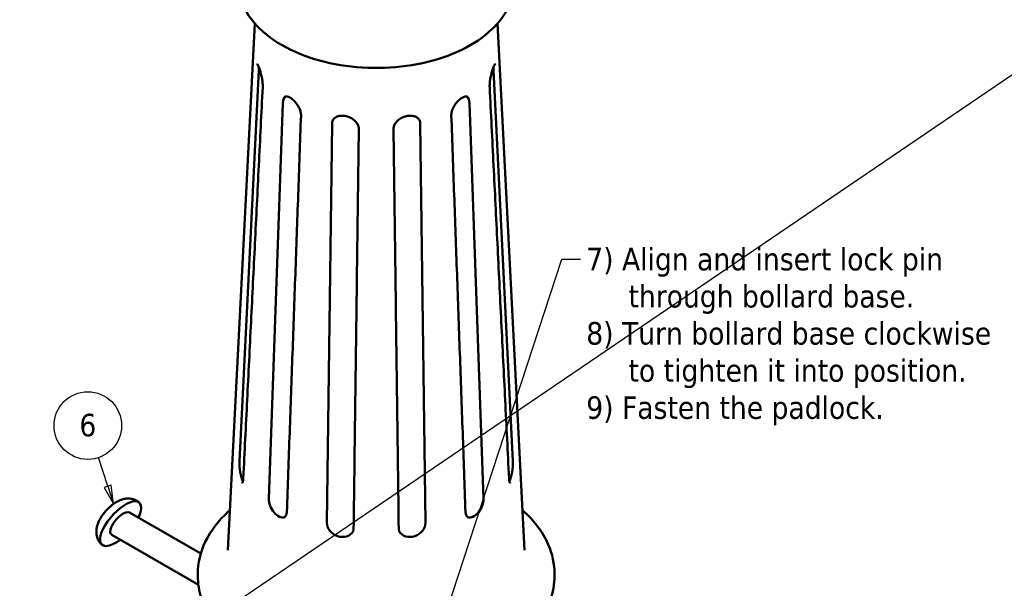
# Model space of a CAD drawing. Header units: feet. Extents: x -744 to -375, y 205 to 389.
# Tile 38 of 40: x -451 to -420, y 343 to 361. Entities that reach past the tile are written whole.
import ezdxf

# ---------------------------------------------------------------- set-up
doc = ezdxf.new("R2010")
doc.units = ezdxf.units.FT
doc.header["$MEASUREMENT"] = 0
doc.layers.add('RD_P_Text', color=1, linetype='Continuous')
doc.layers.add('Symbol (ANSI)', color=7, linetype='Continuous', lineweight=25)
doc.layers.add('Visible (ANSI)', color=7, linetype='Continuous', lineweight=50)
doc.styles.add('Note Text (ANSI)', font='tahoma.ttf')
doc.dimstyles.new('Default (ANSI)$7', dxfattribs={"dimscale": 5.882353, "dimtxt": 0.12, "dimasz": 0.098425, "dimexe": 0.125, "dimexo": 0.0625, "dimgap": 0.031496, "dimtad": 0, "dimtih": 1, "dimtoh": 1, "dimdec": 3, "dimrnd": 1e-08, "dimzin": 3, "dimdsep": 46, "dimlunit": 5, "dimtxsty": 'Note Text (ANSI)', "dimcen": 0.09, "dimdle": 0.393701, "dimclrd": 256, "dimclre": 256, "dimclrt": 256, "dimadec": 0, "dimazin": 1, "dimtfac": 1, "dimtofl": 0, "dimtmove": 0, "dimatfit": 3, "dimfxl": 1, "dimfrac": 2, "dimtolj": 1, "dimtzin": 4, "dimlwd": -1, "dimlwe": -1, "dimarcsym": 0})

# ---------------------------------------------------------------- blocks, each defined once
blk = doc.blocks.new('Balloon86')
at = {"layer": 'Symbol (ANSI)'}
for p, q in [((11.3885, 10.8933), (11.3384, 11.046)), ((11.4072, 10.8995), (11.3698, 10.8872)), ((11.3698, 10.8872), (11.4192, 10.7998)), ((11.3885, 10.8933), (11.4192, 10.7998)), ((11.4192, 10.7998), (11.4072, 10.8995))]:
    blk.add_line(p, q, dxfattribs=at)
at = {"layer": 'Symbol (ANSI)', "flags": 128}
blk.add_lwpolyline([(11.3698, 10.8872), (11.4192, 10.7998), (11.4072, 10.8995), (11.3698, 10.8872)], dxfattribs=at)
at = {"layer": 'Symbol (ANSI)'}
blk.add_circle((11.2823, 11.2166), 0.18, dxfattribs=at)
blk.add_solid([(11.3698, 10.8872), (11.4192, 10.7998), (11.4072, 10.8995), (11.3698, 10.8872)], dxfattribs=at)
at = {"layer": 'Symbol (ANSI)', "insert": (11.2823, 11.2179), "char_height": 0.12, "attachment_point": 5, "style": 'Note Text (ANSI)'}
blk.add_mtext('6', dxfattribs=at)

msp = doc.modelspace()

# ---------------------------------------------------------------- linework, layer by layer
at = {"layer": 'RD_P_Text', "flags": 128}
msp.add_lwpolyline([(-374.5205, 389.45388), (-532.12141, 282.39639)], dxfattribs=at)
at = {"layer": 'Visible (ANSI)', "color": 3}
for p, q in [((-443.13703, 360.55466), (-443.98305, 344.06828)), ((-435.54237, 360.55466), (-434.69634, 344.06828)), ((-443.62243, 346.85738), (-443.02062, 359.09674)), ((-435.65878, 359.09674), (-435.05696, 346.85738)), ((-442.70325, 345.67754), (-442.26269, 358.07774)), ((-436.41671, 358.07774), (-435.97615, 345.67754)), ((-440.8828, 344.92044), (-440.72155, 357.4135)), ((-437.95785, 357.4135), (-437.79659, 344.92044)), ((-444.83456, 343.95836), (-447.06726, 345.24409)), ((-444.91022, 342.98374), (-447.62602, 344.54766)), ((-444.92793, 343.31718), (-444.92793, 343.26416)), ((-433.75146, 343.31718), (-433.75146, 343.26416))]:
    msp.add_line(p, q, dxfattribs=at)
for centre, major_axis, ratio, start_param, end_param in [((-442.90643, 358.85134), (-0.05205, 0.4381), 0.23553876, 0.69595245, 0.94851541), ((-435.77296, 358.85134), (-0.05205, -0.4381), 0.23553882, 2.19307725, 2.44563919), ((-441.95073, 357.8981), (-0.2058, 0.39023), 0.60171328, 0.11347742, 0.80926697), ((-436.72867, 357.8981), (0.2058, 0.39023), 0.60171333, 5.47391837, 6.16995513), ((-440.2954, 357.34775), (-0.39525, 0.19599), 0.81312425, 0.04203237, 0.37203511), ((-438.38399, 357.34775), (0.39525, 0.19599), 0.81312427, 5.91115029, 6.24111594), ((-443.50825, 346.61198), (-0.05205, 0.4381), 0.23553876, 0.94851541, 2.62470449), ((-435.17115, 346.61198), (-0.05205, -0.4381), 0.23553882, 0.51688818, 2.19307725), ((-447.34664, 344.89588), (0.58501, 0.66054), 0.4093511, 5.32976161, 10.54577544), ((-442.39129, 345.4979), (0.2058, -0.39023), 0.60171328, 3.95085963, 6.17980897), ((-436.28811, 345.4979), (-0.2058, -0.39023), 0.60171333, 0.10337644, 2.33232571), ((-447.34664, 344.89588), (-0.29103, -0.33999), 0.41182112, 3.21871732, 6.36030998), ((-440.45666, 344.85468), (0.39525, -0.19599), 0.81312425, 3.51362776, 6.23894449), ((-438.22274, 344.85468), (0.39525, 0.19599), 0.81312427, 3.18583347, 5.91115029)]:
    msp.add_ellipse(centre, major_axis=major_axis, ratio=ratio, start_param=start_param, end_param=end_param, dxfattribs=at)
for points, knots in [([(-435.00146, 361.89943), (-435.00146, 361.62858), (-435.06386, 361.35893), (-435.30272, 360.83873), (-435.48757, 360.59199), (-435.97696, 360.12367), (-436.29615, 359.91068), (-437.0299, 359.55358), (-437.44861, 359.41314), (-438.3303, 359.22229), (-438.79279, 359.17135), (-439.71799, 359.16057), (-440.18049, 359.20022), (-441.06644, 359.36767), (-441.48958, 359.49571), (-442.25835, 359.8365), (-442.60364, 360.0498), (-443.16457, 360.55081), (-443.38512, 360.83753), (-443.62332, 361.39293), (-443.67793, 361.64574), (-443.67793, 361.89943)], [5.49778714, 5.49778714, 5.49778714, 5.49778714, 5.75628575, 5.75628575, 6.03950968, 6.03950968, 6.36692324, 6.36692324, 6.70903527, 6.70903527, 7.04835963, 7.04835963, 7.38571792, 7.38571792, 7.72462885, 7.72462885, 8.06671116, 8.06671116, 8.39725534, 8.39725534, 8.6393798, 8.6393798, 8.6393798, 8.6393798]), ([(-443.06871, 359.29327), (-443.06871, 359.29327), (-443.06844, 359.29302), (-443.06645, 359.29069), (-443.06278, 359.28581), (-443.05187, 359.26793), (-443.04363, 359.25223), (-443.02353, 359.20818), (-443.01119, 359.17751), (-442.98508, 359.1043), (-442.97126, 359.06085), (-442.94522, 358.96705), (-442.93306, 358.91652), (-442.91313, 358.81504), (-442.90535, 358.7641), (-442.89574, 358.66806), (-442.89375, 358.62284), (-442.89481, 358.57452), (-442.89508, 358.56704), (-442.89544, 358.55974)], [1.33708911, 1.33708911, 1.33708911, 1.33708911, 1.38425792, 1.38425792, 1.54975128, 1.54975128, 1.79387017, 1.79387017, 2.10395648, 2.10395648, 2.4450666, 2.4450666, 2.7959051, 2.7959051, 3.14430226, 3.14430226, 3.48277015, 3.48277015, 3.54632495, 3.54632495, 3.54632495, 3.54632495]), ([(-435.78396, 358.55974), (-435.78579, 358.59667), (-435.7851, 358.63812), (-435.77844, 358.72778), (-435.77225, 358.7762), (-435.75516, 358.87519), (-435.74414, 358.92576), (-435.71922, 359.0232), (-435.7053, 359.07001), (-435.67737, 359.15335), (-435.66336, 359.19006), (-435.63856, 359.24707), (-435.62739, 359.26855), (-435.6164, 359.28595), (-435.61389, 359.28942), (-435.61132, 359.29263), (-435.61069, 359.29328), (-435.6107, 359.29328)], [0, 0, 0, 0, 0.32145068, 0.32145068, 0.65702249, 0.65702249, 1.00327954, 1.00327954, 1.35447502, 1.35447502, 1.69964509, 1.69964509, 2.01776752, 2.01776752, 2.13548708, 2.13548708, 2.2092069, 2.2092069, 2.2092069, 2.2092069]), ([(-442.89544, 358.55974), (-442.93595, 357.74373), (-442.97645, 356.92773), (-443.05742, 355.29573), (-443.09789, 354.47973), (-443.17882, 352.84773), (-443.21927, 352.03173), (-443.30015, 350.39974), (-443.34059, 349.58375), (-443.42143, 347.95176), (-443.46185, 347.13577), (-443.50226, 346.31977)], [0, 0, 0, 0, 6.42099746, 6.42099746, 12.84199492, 12.84199492, 19.26299238, 19.26299238, 25.68398984, 25.68398984, 32.1049873, 32.1049873, 32.1049873, 32.1049873]), ([(-435.17714, 346.31977), (-435.21755, 347.13577), (-435.25796, 347.95176), (-435.33881, 349.58375), (-435.37924, 350.39974), (-435.46013, 352.03173), (-435.50058, 352.84773), (-435.5815, 354.47973), (-435.62198, 355.29573), (-435.70295, 356.92773), (-435.74345, 357.74373), (-435.78396, 358.55974)], [0, 0, 0, 0, 6.42099746, 6.42099746, 12.84199492, 12.84199492, 19.26299238, 19.26299238, 25.68398984, 25.68398984, 32.1049873, 32.1049873, 32.1049873, 32.1049873]), ([(-442.20157, 358.26458), (-442.19217, 358.26954), (-442.18159, 358.27275), (-442.14776, 358.27543), (-442.12059, 358.27174), (-442.06241, 358.24992), (-442.03341, 358.23485), (-441.97268, 358.19402), (-441.9409, 358.16797), (-441.87856, 358.1066), (-441.84808, 358.07099), (-441.79311, 357.99397), (-441.76872, 357.9525), (-441.7297, 357.86869), (-441.715, 357.82638), (-441.69666, 357.74555), (-441.69286, 357.70702), (-441.69409, 357.67192), (-441.69409, 357.67179), (-441.69409, 357.67167)], [0.91353637, 0.91353637, 0.91353637, 0.91353637, 1.17681452, 1.17681452, 1.56419384, 1.56419384, 1.87724734, 1.87724734, 2.2008069, 2.2008069, 2.53615922, 2.53615922, 2.87624195, 2.87624195, 3.21324426, 3.21324426, 3.54514327, 3.54514327, 3.54631786, 3.54631786, 3.54631786, 3.54631786]), ([(-436.9853, 357.67167), (-436.98657, 357.70695), (-436.98272, 357.74586), (-436.96431, 357.82649), (-436.94986, 357.86814), (-436.91148, 357.95096), (-436.88744, 357.99208), (-436.83258, 358.06948), (-436.80171, 358.10569), (-436.73782, 358.16869), (-436.70483, 358.19557), (-436.64214, 358.23712), (-436.61238, 358.25214), (-436.56035, 358.27058), (-436.53804, 358.2743), (-436.50231, 358.2741), (-436.48915, 358.27055), (-436.47783, 358.26458)], [0, 0, 0, 0, 0.33501131, 0.33501131, 0.66691446, 0.66691446, 1.00385702, 1.00385702, 1.34395271, 1.34395271, 1.6793465, 1.6793465, 2.00246155, 2.00246155, 2.31547485, 2.31547485, 2.63275357, 2.63275357, 2.63275357, 2.63275357]), ([(-441.69409, 357.67167), (-441.72375, 356.84484), (-441.7534, 356.01801), (-441.81267, 354.36437), (-441.8423, 353.53755), (-441.90154, 351.88393), (-441.93115, 351.05712), (-441.99037, 349.40351), (-442.01996, 348.57671), (-442.07915, 346.92312), (-442.10873, 346.09632), (-442.13831, 345.26953)], [0, 0, 0, 0, 6.42099746, 6.42099746, 12.84199492, 12.84199492, 19.26299238, 19.26299238, 25.68398984, 25.68398984, 32.1049873, 32.1049873, 32.1049873, 32.1049873]), ([(-440.70346, 357.51791), (-440.68704, 357.55102), (-440.66358, 357.57949), (-440.60383, 357.6254), (-440.56799, 357.6432), (-440.48947, 357.66534), (-440.448, 357.67083), (-440.36185, 357.67046), (-440.31737, 357.66495), (-440.22911, 357.64348), (-440.18536, 357.62752), (-440.10307, 357.58653), (-440.06458, 357.56142), (-439.99695, 357.50443), (-439.96792, 357.4725), (-439.92176, 357.40459), (-439.90491, 357.36857), (-439.88695, 357.30405), (-439.88323, 357.27556), (-439.88359, 357.24762)], [0.41961119, 0.41961119, 0.41961119, 0.41961119, 0.82692068, 0.82692068, 1.21557442, 1.21557442, 1.56312119, 1.56312119, 1.89978705, 1.89978705, 2.2364807, 2.2364807, 2.57612854, 2.57612854, 2.91932142, 2.91932142, 3.27002437, 3.27002437, 3.54632495, 3.54632495, 3.54632495, 3.54632495]), ([(-438.7958, 357.24762), (-438.79631, 357.2867), (-438.7888, 357.32688), (-438.75832, 357.40348), (-438.73631, 357.43996), (-438.68036, 357.50654), (-438.64699, 357.5368), (-438.57207, 357.58908), (-438.53068, 357.61121), (-438.44436, 357.6454), (-438.3995, 357.65754), (-438.31126, 357.67098), (-438.26792, 357.67234), (-438.18679, 357.66474), (-438.1491, 357.65571), (-438.08127, 357.62829), (-438.05165, 357.60952), (-438.00602, 357.56695), (-437.98881, 357.54387), (-437.97594, 357.51791)], [0, 0, 0, 0, 0.38643344, 0.38643344, 0.74872794, 0.74872794, 1.09581176, 1.09581176, 1.43754873, 1.43754873, 1.77597253, 1.77597253, 2.11203874, 2.11203874, 2.45077655, 2.45077655, 2.80732303, 2.80732303, 3.12669371, 3.12669371, 3.12669371, 3.12669371]), ([(-436.54108, 345.26953), (-436.57066, 346.09632), (-436.60025, 346.92312), (-436.65943, 348.57671), (-436.68903, 349.40351), (-436.74824, 351.05712), (-436.77785, 351.88393), (-436.8371, 353.53755), (-436.86673, 354.36437), (-436.926, 356.01801), (-436.95565, 356.84484), (-436.9853, 357.67167)], [0, 0, 0, 0, 6.42099746, 6.42099746, 12.84199492, 12.84199492, 19.26299238, 19.26299238, 25.68398984, 25.68398984, 32.1049873, 32.1049873, 32.1049873, 32.1049873]), ([(-439.88359, 357.24762), (-439.89445, 356.41453), (-439.9053, 355.58146), (-439.92699, 353.91532), (-439.93784, 353.08226), (-439.95952, 351.41615), (-439.97036, 350.5831), (-439.99204, 348.91701), (-440.00287, 348.08397), (-440.02453, 346.4179), (-440.03536, 345.58487), (-440.04619, 344.75185)], [0, 0, 0, 0, 6.42099746, 6.42099746, 12.84199492, 12.84199492, 19.26299238, 19.26299238, 25.68398984, 25.68398984, 32.1049873, 32.1049873, 32.1049873, 32.1049873]), ([(-438.63321, 344.75185), (-438.64403, 345.58487), (-438.65486, 346.4179), (-438.67653, 348.08397), (-438.68736, 348.91701), (-438.70903, 350.5831), (-438.71987, 351.41615), (-438.74156, 353.08226), (-438.7524, 353.91532), (-438.7741, 355.58146), (-438.78495, 356.41453), (-438.7958, 357.24762)], [0, 0, 0, 0, 6.42099746, 6.42099746, 12.84199492, 12.84199492, 19.26299238, 19.26299238, 25.68398984, 25.68398984, 32.1049873, 32.1049873, 32.1049873, 32.1049873]), ([(-443.50226, 346.31977), (-443.50348, 346.29506), (-443.50577, 346.27233), (-443.51204, 346.23213), (-443.51605, 346.21466), (-443.52477, 346.18634), (-443.52953, 346.17551), (-443.53673, 346.16278), (-443.53939, 346.16011), (-443.53938, 346.16006)], [0, 0, 0, 0, 0.21410665, 0.21410665, 0.428213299, 0.428213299, 0.642319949, 0.642319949, 0.829317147, 0.829317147, 0.829317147, 0.829317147]), ([(-435.14002, 346.16006), (-435.14001, 346.16011), (-435.14266, 346.16278), (-435.14986, 346.17551), (-435.15463, 346.18634), (-435.16335, 346.21466), (-435.16735, 346.23213), (-435.17363, 346.27233), (-435.17592, 346.29506), (-435.17714, 346.31977)], [2.715890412, 2.715890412, 2.715890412, 2.715890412, 2.902876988, 2.902876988, 3.116977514, 3.116977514, 3.331078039, 3.331078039, 3.545178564, 3.545178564, 3.545178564, 3.545178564]), ([(-447.93165, 344.23534), (-447.97389, 344.27275), (-448.00926, 344.31744), (-448.06388, 344.41331), (-448.08164, 344.46422), (-448.1054, 344.57243), (-448.10719, 344.62757), (-448.09901, 344.75393), (-448.08246, 344.81922), (-448.02846, 344.97402), (-447.9833, 345.05817), (-447.88039, 345.2128), (-447.82354, 345.2831), (-447.70102, 345.41045), (-447.63593, 345.46774), (-447.48926, 345.57231), (-447.40807, 345.61919), (-447.26625, 345.66538), (-447.22018, 345.67649), (-447.13288, 345.68528), (-447.09493, 345.68612), (-446.99196, 345.67608), (-446.92192, 345.65823), (-446.82191, 345.60378), (-446.7903, 345.5818), (-446.76163, 345.55641)], [5.596972, 5.596972, 5.596972, 5.596972, 5.73543199, 5.73543199, 5.88690547, 5.88690547, 6.08214284, 6.08214284, 6.38140319, 6.38140319, 6.84151587, 6.84151587, 7.26821816, 7.26821816, 7.68072724, 7.68072724, 8.12992671, 8.12992671, 8.32129171, 8.32129171, 8.44983152, 8.44983152, 8.64459827, 8.64459827, 8.73856466, 8.73856466, 8.73856466, 8.73856466]), ([(-444.92793, 343.31718), (-444.92793, 343.66384), (-444.84497, 344.00905), (-444.52596, 344.6749), (-444.2794, 344.99149), (-443.95561, 345.28768), (-443.93731, 345.30411), (-443.9188, 345.32041)], [2.35619449, 2.35619449, 2.35619449, 2.35619449, 2.62540174, 2.62540174, 2.918021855, 2.918021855, 2.935344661, 2.935344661, 2.935344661, 2.935344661]), ([(-442.13831, 345.26953), (-442.139, 345.25023), (-442.14117, 345.23202), (-442.14809, 345.19832), (-442.15284, 345.18283), (-442.16439, 345.15487), (-442.17119, 345.14241), (-442.18634, 345.12051), (-442.19467, 345.11108), (-442.21257, 345.09499), (-442.22214, 345.08834), (-442.23235, 345.08295)], [0, 0, 0, 0, 0.182650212, 0.182650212, 0.365300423, 0.365300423, 0.547950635, 0.547950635, 0.730600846, 0.730600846, 0.913251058, 0.913251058, 0.913251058, 0.913251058]), ([(-436.44705, 345.08295), (-436.45725, 345.08834), (-436.46682, 345.09499), (-436.48473, 345.11108), (-436.49306, 345.12051), (-436.5082, 345.14241), (-436.515, 345.15487), (-436.52656, 345.18283), (-436.53131, 345.19832), (-436.53822, 345.23202), (-436.54039, 345.25023), (-436.54108, 345.26953)], [2.631911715, 2.631911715, 2.631911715, 2.631911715, 2.814559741, 2.814559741, 2.997207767, 2.997207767, 3.179855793, 3.179855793, 3.36250382, 3.36250382, 3.545151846, 3.545151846, 3.545151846, 3.545151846]), ([(-434.7606, 345.32041), (-434.75623, 345.31657), (-434.75188, 345.31272), (-434.39751, 344.99787), (-434.12117, 344.6396), (-433.82043, 343.94926), (-433.75146, 343.6337), (-433.75146, 343.31718)], [4.918636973, 4.918636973, 4.918636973, 4.918636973, 4.922723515, 4.922723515, 5.251989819, 5.251989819, 5.497787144, 5.497787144, 5.497787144, 5.497787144]), ([(-440.04619, 344.75185), (-440.0463, 344.74335), (-440.04678, 344.73491), (-440.0485, 344.71816), (-440.04972, 344.70986), (-440.05291, 344.69343), (-440.05487, 344.6853), (-440.05951, 344.66925), (-440.06219, 344.66132), (-440.06826, 344.64571), (-440.07166, 344.63802), (-440.0754, 344.63047)], [0, 0, 0, 0, 0.083918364, 0.083918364, 0.167836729, 0.167836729, 0.251755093, 0.251755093, 0.335673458, 0.335673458, 0.419591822, 0.419591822, 0.419591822, 0.419591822]), ([(-438.60399, 344.63047), (-438.60774, 344.63802), (-438.61113, 344.64571), (-438.61721, 344.66132), (-438.61989, 344.66925), (-438.62453, 344.6853), (-438.62649, 344.69343), (-438.62967, 344.70986), (-438.6309, 344.71816), (-438.63261, 344.73491), (-438.6331, 344.74335), (-438.63321, 344.75185)], [3.125607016, 3.125607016, 3.125607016, 3.125607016, 3.209521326, 3.209521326, 3.293435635, 3.293435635, 3.377349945, 3.377349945, 3.461264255, 3.461264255, 3.545178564, 3.545178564, 3.545178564, 3.545178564]), ([(-442.56881, 340.43091), (-442.84275, 340.54862), (-443.10048, 340.6822), (-443.57558, 340.97957), (-443.79299, 341.14336), (-444.1794, 341.5), (-444.34847, 341.69295), (-444.62815, 342.10588), (-444.73866, 342.32608), (-444.88875, 342.78553), (-444.92793, 343.02472), (-444.92793, 343.26416)], [1.426473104, 1.426473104, 1.426473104, 1.426473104, 1.612417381, 1.612417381, 1.798361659, 1.798361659, 1.984305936, 1.984305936, 2.170250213, 2.170250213, 2.35619449, 2.35619449, 2.35619449, 2.35619449]), ([(-433.75146, 343.26416), (-433.75146, 343.00639), (-433.79695, 342.74899), (-433.97013, 342.25746), (-434.09728, 342.02336), (-434.41742, 341.58774), (-434.61033, 341.38591), (-435.04981, 341.0164), (-435.29648, 340.84863), (-435.83373, 340.54857), (-436.12437, 340.4163), (-436.43197, 340.30278)], [5.49778714, 5.49778714, 5.49778714, 5.49778714, 5.69796329, 5.69796329, 5.89813943, 5.89813943, 6.09831557, 6.09831557, 6.29849171, 6.29849171, 6.49866786, 6.49866786, 6.49866786, 6.49866786])]:
    msp.add_open_spline(points, degree=3, knots=knots, dxfattribs=at)

# ---------------------------------------------------------------- block references
at = {"layer": 'Symbol (ANSI)', "color": 2, "xscale": 5.88235294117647, "yscale": 5.88235294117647, "zscale": 5.88235294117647}
msp.add_blockref('Balloon86', (-514.74035, 281.98742), dxfattribs=at)

# ---------------------------------------------------------------- texts
at = {"layer": 'Symbol (ANSI)', "color": 2, "insert": (-432.7576, 353.53325), "char_height": 0.7058824, "width": 13.3242448, "attachment_point": 1, "line_spacing_factor": 0.987884, "style": 'Note Text (ANSI)'}
msp.add_mtext('{\\fTahoma|b0|i0;7) Align and insert lock pin\\P\\fTahoma|b0|i0;     through bollard base.\\P\\fTahoma|b0|i0;8) Turn bollard base clockwise \\P\\fTahoma|b0|i0;     to tighten it into position.\\P\\fTahoma|b0|i0;9) Fasten the padlock.}', dxfattribs=at)

# ---------------------------------------------------------------- leaders
at = {"layer": 'Symbol (ANSI)', "color": 2, "annotation_type": 0, "has_hookline": 1, "hookline_direction": 0, "text_width": 12.96377}
msp.add_leader([(-438.23299, 338.80762), (-433.52184, 353.18031), (-432.94287, 353.18031)], dimstyle='Default (ANSI)$7', override={"dimtad": 0}, dxfattribs=at)

doc.saveas('drawing.dxf')
